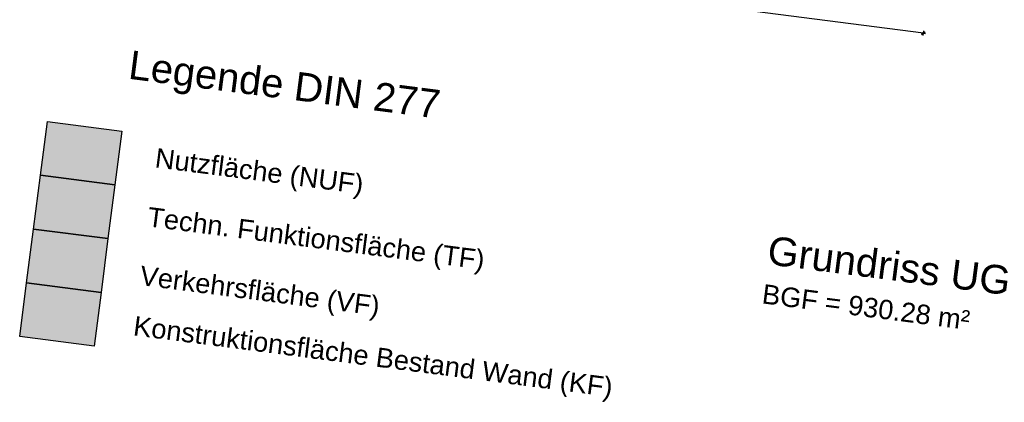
# Model space of a CAD drawing. Header units: metres. Extents: x 344110.2 to 344205.2, y 5709481.2 to 5709545.9.
# Tile 1 of 35: x 344110.2 to 344165.9, y 5709481.2 to 5709502.9. Entities that reach past the tile are written whole.
import ezdxf

# ---------------------------------------------------------------- set-up
doc = ezdxf.new("R2010")
doc.units = ezdxf.units.M
doc.layers.add('Bemassung', color=7, linetype='Continuous')
doc.layers.add('Legende', color=7, linetype='Continuous')
doc.layers.add('Text', color=7, linetype='Continuous', lineweight=13)
doc.styles.get("Standard").update_dxf_attribs({"font": 'arial.ttf'})
doc.dimstyles.new('1', dxfattribs={"dimtxt": 0.2, "dimasz": 0.005, "dimexe": 0.08, "dimexo": 0, "dimgap": 0.05, "dimtad": 3, "dimzin": 3, "dimdsep": 46, "dimtxsty": 'Standard', "dimblk": '1000hands_BEMPFEIL', "dimcen": 1, "dimdle": 0.08, "dimse1": 1, "dimse2": 1, "dimclre": 256, "dimazin": 2, "dimtfac": 1, "dimtix": 1, "dimtmove": 2, "dimatfit": 3, "dimldrblk": '1000hands_BEMPFEIL', "dimfxl": 1, "dimtolj": 1, "dimtzin": 0, "dimarcsym": 0})

# ---------------------------------------------------------------- blocks, each defined once
blk = doc.blocks.new('1000hands_BEMPFEIL')
at = {"color": 0}
for p, q in [((-25, 0), (25, 0)), ((-18, -18), (18, 18)), ((0, -25), (0, 25))]:
    blk.add_line(p, q, dxfattribs=at)
blk = doc.blocks.new('*D32')
at = {"layer": 'Bemassung', "color": 0, "lineweight": -2, "transparency": 16777216}
blk.add_line((344161.358, 5709502.15), (344116.801, 5709507.901), dxfattribs=at)
at = {"layer": 'Defpoints', "color": 0, "transparency": 16777216}
for p in [(344118.304, 5709519.586, 0), (344162.28, 5709509.261, 0), (344116.796, 5709507.902)]:
    blk.add_point(p, dxfattribs=at)
at = {"layer": 'Bemassung', "color": 0, "lineweight": -2, "transparency": 16777216, "xscale": 0.005, "yscale": 0.005, "zscale": 0.005}
for p, rotation in [((344116.796, 5709507.902), 172.6453569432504), ((344161.363, 5709502.149), 352.6453569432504)]:
    blk.add_blockref('1000hands_BEMPFEIL', p, dxfattribs=dict(at, rotation=rotation))
at = {"layer": 'Bemassung', "color": 0, "transparency": 16777216, "insert": (344139.099, 5709505.176), "char_height": 0.2, "attachment_point": 5, "rotation": 352.6454}
blk.add_mtext('\\A1;44.94', dxfattribs=at)

msp = doc.modelspace()

# ---------------------------------------------------------------- hatches: boundary and pattern name
at = {"layer": 'Legende'}
h = msp.add_hatch(color=134, dxfattribs=at)
h.dxf.hatch_style = 1
h.paths.add_polyline_path([(344115.989, 5709496.602), (344111.778, 5709497.146), (344111.385, 5709494.102), (344115.596, 5709493.558)])
h = msp.add_hatch(color=4, dxfattribs=at)
h.dxf.hatch_style = 1
h.paths.add_polyline_path([(344115.596, 5709493.558), (344111.385, 5709494.102), (344110.992, 5709491.057), (344115.203, 5709490.514)])
h = msp.add_hatch(color=254, dxfattribs=at)
h.dxf.hatch_style = 1
h.paths.add_polyline_path([(344115.203, 5709490.514), (344110.992, 5709491.057), (344110.599, 5709488.013), (344114.81, 5709487.47)])
h = msp.add_hatch(color=8, dxfattribs=at)
h.dxf.hatch_style = 1
h.paths.add_polyline_path([(344114.81, 5709487.47), (344110.599, 5709488.013), (344110.207, 5709484.969), (344114.417, 5709484.425)])

# ---------------------------------------------------------------- linework, layer by layer
for points in [[(344111.778, 5709497.146), (344115.989, 5709496.602), (344115.596, 5709493.558), (344111.385, 5709494.102)], [(344111.385, 5709494.102), (344115.596, 5709493.558), (344115.203, 5709490.514), (344110.992, 5709491.057)], [(344110.992, 5709491.057), (344115.203, 5709490.514), (344114.81, 5709487.47), (344110.599, 5709488.013)], [(344110.599, 5709488.013), (344114.81, 5709487.47), (344114.417, 5709484.425), (344110.207, 5709484.969)]]:
    msp.add_lwpolyline(points, close=True, dxfattribs=at)

# ---------------------------------------------------------------- texts
for s, height, p in [('Legende DIN 277', 1.62, (344116.304, 5709499.576)), ('Nutzfläche (NUF)', 1.1, (344117.819, 5709494.556)), ('Techn. Funktionsfläche (TF)', 1.1, (344117.388, 5709491.216)), ('Verkehrsfläche (VF)', 1.1, (344116.959, 5709487.892)), ('Konstruktionsfläche Bestand Wand (KF)', 1.1, (344116.591, 5709485.042))]:
    msp.add_text(s, height=height, rotation=352.6454, dxfattribs=at).set_placement(p)
at = {"layer": 'Text'}
for s, height, p in [('Grundriss UG', 1.62, (344152.466, 5709489.071)), ('BGF = 930.28 m² ', 1.1, (344152.18, 5709486.852))]:
    msp.add_text(s, height=height, rotation=352.6454, dxfattribs=at).set_placement(p)

# ---------------------------------------------------------------- dimensions: what is measured, and where the dimension line sits
at = {"layer": 'Bemassung'}
dim = msp.add_linear_dim(base=(344116.796, 5709507.902), p1=(344162.28, 5709509.261, 0), p2=(344118.304, 5709519.586, 0), angle=352.6454, dimstyle='1', dxfattribs=at)
dim.commit()
dim.dimension.update_dxf_attribs({"geometry": '*D32', "text_midpoint": (344139.099, 5709505.176)})

doc.saveas('drawing.dxf')
